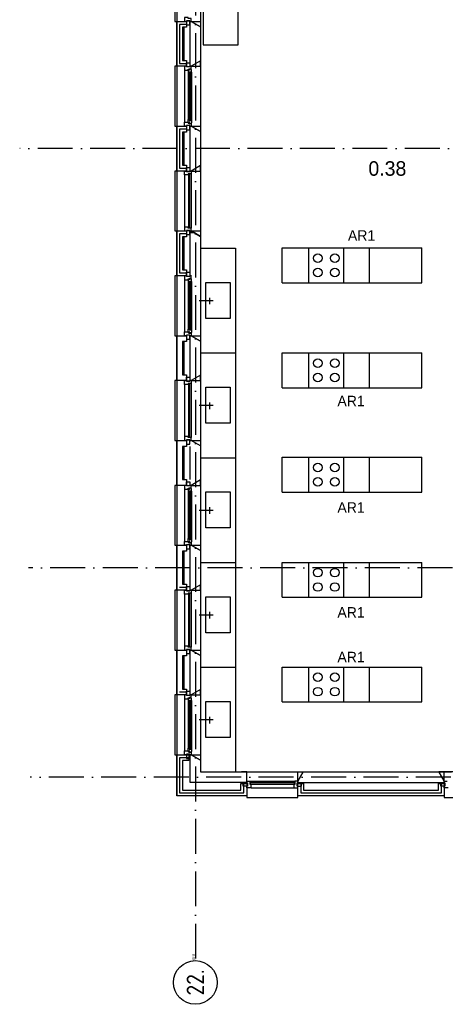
# Model space of a CAD drawing. Header units: millimetres. Extents: x -6587 to 170951, y 244 to 951952.
# Tile 67 of 102: x 115009 to 122313, y 876526 to 893443. Entities that reach past the tile are written whole.
import ezdxf
from ezdxf.enums import TextEntityAlignment as Align

# ---------------------------------------------------------------- set-up
doc = ezdxf.new("R2010")
doc.units = ezdxf.units.MM
doc.header["$LTSCALE"] = 100
doc.linetypes.add('DASHDOT', pattern=[9, 6, -1.5, 0, -1.5])
for name, color, linetype in [('AL$7----_STRAMIEN', 1, 'DASHDOT'), ('ALN-----_BLOCKNAAM', 2, 'CONTINUOUS'), ('BOUW', 8, 'CONTINUOUS'), ('FL82----', 7, 'CONTINUOUS')]:
    doc.layers.add(name, color=color, linetype=linetype)
doc.styles.add('BURO-018', font='BUROFONT.shx', dxfattribs={"height": 180})
doc.styles.add('BURO-025', font='BUROFONT.shx', dxfattribs={"height": 250})
doc.styles.get("Standard").update_dxf_attribs({"font": 'iso.shx'})

# ---------------------------------------------------------------- blocks, each defined once
blk = doc.blocks.new('1011')
at = {"layer": 'AL$7----_STRAMIEN', "color": 7, "linetype": 'Continuous'}
blk.add_circle((-750, 0), 750, dxfattribs=at)
at = {"layer": 'AL$7----_STRAMIEN', "color": 3, "linetype": 'Continuous'}
blk.add_attdef('STR-NAAM', text='', height=600, rotation=360, dxfattribs=at).set_placement((-750, 0), align=Align.MIDDLE)
at = {"layer": 'ALN-----_BLOCKNAAM', "linetype": 'Continuous'}
blk.add_text('1011', height=100, dxfattribs=at).set_placement((0, 0))

msp = doc.modelspace()

# ---------------------------------------------------------------- linework, layer by layer
at = {"layer": 'AL$7----_STRAMIEN', "color": 1}
for p, q in [((118023.6, 949018.6), (118023.6, 877276.5)), ((118023.6, 949018.6), (118023.6, 877276.5)), ((129419.2, 891227.5), (115008.8, 891227.5)), ((135935.9, 884027.5), (115157.5, 884027.5)), ((135911.2, 880427.5), (115190.3, 880427.5))]:
    msp.add_line(p, q, dxfattribs=at)
at = {"layer": 'BOUW'}
for p, q in [((117703.6, 912737.5), (117703.6, 880107.7)), ((117703.6, 893412.7), (117872.6, 893412.7)), ((117703.6, 892642.7), (117703.6, 893412.7)), ((117753.6, 893362.7), (117753.6, 892692.7)), ((117872.6, 893362.7), (117753.6, 893362.7)), ((117753.6, 893362.7), (117753.6, 892692.7)), ((117872.6, 893362.7), (117753.6, 893362.7)), ((117872.6, 893412.7), (117872.6, 893312.7)), ((117933.6, 892642.7), (117933.6, 893412.7)), ((117933.6, 893412.7), (117953.6, 893412.7)), ((117953.6, 893412.7), (118113.6, 893320.3)), ((117803.6, 893312.7), (117803.6, 892742.7)), ((117872.6, 893312.7), (117803.6, 893312.7)), ((117833.6, 892742.7), (117833.6, 893312.7)), ((117933.6, 892742.7), (117933.6, 893312.7)), ((118113.6, 893320.3), (118113.6, 892735.1)), ((117753.6, 892692.7), (117872.6, 892692.7)), ((117753.6, 892692.7), (117872.6, 892692.7)), ((117803.6, 892742.7), (117872.6, 892742.7)), ((117872.6, 892742.7), (117872.6, 892642.7)), ((118113.6, 892735.1), (117953.6, 892642.7)), ((117872.6, 892642.7), (117703.6, 892642.7)), ((117953.6, 892642.7), (117933.6, 892642.7)), ((117703.6, 890842.7), (117703.6, 891612.7)), ((117703.6, 891612.7), (117872.6, 891612.7)), ((117753.6, 891562.7), (117753.6, 890892.7)), ((117753.6, 891562.7), (117753.6, 890892.7)), ((117872.6, 891562.7), (117753.6, 891562.7)), ((117872.6, 891562.7), (117753.6, 891562.7)), ((117803.6, 891512.7), (117803.6, 890942.7)), ((117872.6, 891512.7), (117803.6, 891512.7)), ((117833.6, 890942.7), (117833.6, 891512.7)), ((117872.6, 891612.7), (117872.6, 891512.7)), ((117933.6, 890842.7), (117933.6, 891612.7)), ((117933.6, 891612.7), (117953.6, 891612.7)), ((117933.6, 890942.7), (117933.6, 891512.7)), ((117953.6, 891612.7), (118113.6, 891520.3)), ((118113.6, 891520.3), (118113.6, 890935.1)), ((117872.6, 890842.7), (117703.6, 890842.7)), ((117753.6, 890892.7), (117872.6, 890892.7)), ((117753.6, 890892.7), (117872.6, 890892.7)), ((117803.6, 890942.7), (117872.6, 890942.7)), ((117872.6, 890942.7), (117872.6, 890842.7)), ((117953.6, 890842.7), (117933.6, 890842.7)), ((118113.6, 890935.1), (117953.6, 890842.7)), ((117703.6, 889812.7), (117872.6, 889812.7)), ((117703.6, 889042.7), (117703.6, 889812.7)), ((117872.6, 889812.7), (117872.6, 889712.7)), ((117933.6, 889042.7), (117933.6, 889812.7)), ((117933.6, 889812.7), (117953.6, 889812.7)), ((117933.6, 889803.6), (117942.7, 889812.7)), ((117933.6, 889805.1), (117966.8, 889805.1)), ((117933.6, 889795.1), (117984.1, 889795.1)), ((117953.6, 889812.7), (118113.6, 889720.3)), ((117753.6, 889762.7), (117753.6, 889092.7)), ((117872.6, 889762.7), (117753.6, 889762.7)), ((117753.6, 889762.7), (117753.6, 889092.7)), ((117872.6, 889762.7), (117753.6, 889762.7)), ((117803.6, 889712.7), (117803.6, 889142.7)), ((117872.6, 889712.7), (117803.6, 889712.7)), ((117833.6, 889142.7), (117833.6, 889712.7)), ((117933.6, 889785.1), (118001.4, 889785.1)), ((117933.6, 889142.7), (117933.6, 889712.7)), ((118113.6, 889772.7), (118113.6, 889772.7)), ((118113.6, 889720.3), (118113.6, 889135.1)), ((119513.6, 889523.4), (121913.6, 889523.4)), ((119513.6, 888923.4), (119513.6, 889523.4)), ((119970.8, 888923.4), (119970.8, 889523.4)), ((120570.8, 888923.4), (120570.8, 889523.4)), ((121013.6, 888923.4), (121013.6, 889523.4)), ((121913.6, 888923.4), (121913.6, 889523.4)), ((117803.6, 889142.7), (117872.6, 889142.7)), ((117872.6, 889142.7), (117872.6, 889042.7)), ((117872.6, 889042.7), (117703.6, 889042.7)), ((117753.6, 889092.7), (117872.6, 889092.7)), ((117753.6, 889092.7), (117872.6, 889092.7)), ((117933.6, 889045.1), (117957.7, 889045.1)), ((117953.6, 889042.7), (117933.6, 889042.7)), ((118205.3, 888928.8), (118623.8, 888928.8)), ((118205.3, 888311.3), (118205.3, 888928.8)), ((118623.8, 888928.8), (118623.8, 888311.3)), ((119513.6, 888923.4), (121913.6, 888923.4)), ((119513.6, 888923.4), (121913.6, 888923.4)), ((118091.7, 888617.7), (118331.1, 888617.7)), ((118271.3, 888553.2), (118271.3, 888666.9)), ((118623.8, 888311.3), (118205.3, 888311.3)), ((118113.6, 887717.7), (118713.6, 887717.7)), ((119513.6, 887716.5), (121913.6, 887716.5)), ((119513.6, 887116.5), (119513.6, 887716.5)), ((119970.8, 887116.5), (119970.8, 887716.5)), ((120570.8, 887116.5), (120570.8, 887716.5)), ((121013.6, 887116.5), (121013.6, 887716.5)), ((121913.6, 887116.5), (121913.6, 887716.5)), ((118205.3, 887128.8), (118623.8, 887128.8)), ((118205.3, 886511.3), (118205.3, 887128.8)), ((118623.8, 887128.8), (118623.8, 886511.3)), ((119513.6, 887116.5), (121913.6, 887116.5)), ((119513.6, 887116.5), (121913.6, 887116.5)), ((118091.7, 886817.7), (118331.1, 886817.7)), ((118271.3, 886753.2), (118271.3, 886866.9)), ((118623.8, 886511.3), (118205.3, 886511.3)), ((118113.6, 885917.7), (118713.6, 885917.7)), ((119513.6, 885925.6), (121913.6, 885925.6)), ((119513.6, 885325.6), (119513.6, 885925.6)), ((119970.8, 885325.6), (119970.8, 885925.6)), ((120570.8, 885325.6), (120570.8, 885925.6)), ((121013.6, 885325.6), (121013.6, 885925.6)), ((121913.6, 885325.6), (121913.6, 885925.6)), ((117673.6, 885442.7), (117673.6, 884412.7)), ((117703.6, 885442.7), (117673.6, 885442.7)), ((117839.6, 885442.7), (117839.6, 885375.7)), ((117872.6, 885442.7), (117839.6, 885442.7)), ((117872.6, 885503.7), (117928.6, 885503.7)), ((117872.6, 885432.7), (117872.6, 885503.7)), ((117872.6, 885432.7), (117872.6, 885442.7)), ((117928.6, 885432.7), (117872.6, 885432.7)), ((117928.6, 885432.7), (117872.6, 885432.7)), ((117917.6, 885398.7), (117953.6, 885398.7)), ((117917.6, 885392.7), (117917.6, 885398.7)), ((117922.6, 885395.5), (117922.6, 885373)), ((117952.4, 885395.5), (117922.6, 885395.5)), ((117928.6, 885503.7), (117928.6, 885432.7)), ((117928.6, 885442.7), (117928.6, 885432.7)), ((117953.6, 885442.7), (117928.6, 885442.7)), ((117952.4, 885388.4), (117952.4, 885395.5)), ((118113.6, 885535.1), (117953.6, 885442.7)), ((117953.6, 885442.7), (118113.6, 885442.7)), ((117953.6, 885398.7), (117953.6, 885442.7)), ((118113.6, 885442.7), (118113.6, 885535.1)), ((118113.6, 885535.1), (118113.6, 884320.3)), ((117839.6, 885375.7), (117902.6, 885375.7)), ((117839.6, 885375.7), (117839.6, 884479.7)), ((117902.6, 885392.7), (117917.6, 885392.7)), ((117902.6, 885375.7), (117902.6, 885392.7)), ((117902.6, 885381), (117902.6, 885375.7)), ((117917.6, 885381), (117902.6, 885381)), ((117902.6, 885375.7), (117902.6, 885328.6)), ((117902.6, 885328.6), (117915.6, 885326.5)), ((117902.6, 885328.6), (117902.6, 884526.8)), ((117915.6, 885343.5), (117956.6, 885343.5)), ((117915.6, 885326.5), (117915.6, 885343.5)), ((117917.6, 885373), (117917.6, 885381)), ((117922.6, 885373), (117917.6, 885373)), ((117917.6, 885341.5), (117917.6, 884513.9)), ((117938.6, 885341.5), (117917.6, 885341.5)), ((117938.6, 884513.9), (117938.6, 885341.5)), ((117940.8, 885343.5), (117940.8, 885326.5)), ((117954.3, 885343.5), (117940.8, 885343.5)), ((117940.8, 885326.5), (117954.3, 885326.5)), ((117956.6, 885386), (117952.4, 885388.4)), ((117954.3, 885326.5), (117954.3, 885343.5)), ((117956.6, 885343.5), (117956.6, 885386)), ((117956.6, 885343.5), (117956.6, 884511.9)), ((118205.3, 885328.8), (118623.8, 885328.8)), ((118205.3, 884711.3), (118205.3, 885328.8)), ((118623.8, 885328.8), (118623.8, 884711.3)), ((119513.6, 885325.6), (121913.6, 885325.6)), ((119513.6, 885325.6), (121913.6, 885325.6)), ((118271.3, 884953.2), (118271.3, 885066.9)), ((118091.7, 885017.7), (118331.1, 885017.7)), ((118623.8, 884711.3), (118205.3, 884711.3)), ((117673.6, 884412.7), (117703.6, 884412.7)), ((117703.6, 883642.7), (117703.6, 884412.7)), ((117703.6, 884412.7), (117872.6, 884412.7)), ((117839.6, 884479.7), (117902.6, 884479.7)), ((117839.6, 884412.7), (117839.6, 884479.7)), ((117872.6, 884412.7), (117839.6, 884412.7)), ((117928.6, 884422.7), (117872.6, 884422.7)), ((117928.6, 884422.7), (117872.6, 884422.7)), ((117872.6, 884422.7), (117872.6, 884351.7)), ((117872.6, 884422.7), (117872.6, 884412.7)), ((117872.6, 884412.7), (117872.6, 884312.7)), ((117902.6, 884526.8), (117915.6, 884528.9)), ((117902.6, 884479.7), (117902.6, 884526.8)), ((117902.6, 884479.7), (117902.6, 884462.7)), ((117902.6, 884474.4), (117902.6, 884479.7)), ((117917.6, 884474.4), (117902.6, 884474.4)), ((117902.6, 884462.7), (117917.6, 884462.7)), ((117915.6, 884528.9), (117915.6, 884511.9)), ((117915.6, 884511.9), (117956.6, 884511.9)), ((117917.6, 884513.9), (117938.6, 884513.9)), ((117917.6, 884482.4), (117917.6, 884474.4)), ((117922.6, 884482.4), (117917.6, 884482.4)), ((117917.6, 884462.7), (117917.6, 884456.7)), ((117917.6, 884456.7), (117953.6, 884456.7)), ((117922.6, 884459.9), (117922.6, 884482.4)), ((117952.4, 884459.9), (117922.6, 884459.9)), ((117928.6, 884351.7), (117928.6, 884422.7)), ((117928.6, 884412.7), (117928.6, 884422.7)), ((117953.6, 884412.7), (117928.6, 884412.7)), ((117933.6, 883642.7), (117933.6, 884412.7)), ((117933.6, 884412.7), (117953.6, 884412.7)), ((117940.8, 884528.9), (117954.3, 884528.9)), ((117940.8, 884511.9), (117940.8, 884528.9)), ((117954.3, 884511.9), (117940.8, 884511.9)), ((117956.6, 884469.4), (117952.4, 884466.9)), ((117952.4, 884466.9), (117952.4, 884459.9)), ((117953.6, 884456.7), (117953.6, 884412.7)), ((118113.6, 884320.3), (117953.6, 884412.7)), ((117953.6, 884412.7), (118113.6, 884412.7)), ((117953.6, 884412.7), (118113.6, 884320.3)), ((117954.3, 884528.9), (117954.3, 884511.9)), ((117956.6, 884511.9), (117956.6, 884469.4)), ((118113.6, 884412.7), (118113.6, 884320.3)), ((117803.6, 884312.7), (117803.6, 883742.7)), ((117872.6, 884312.7), (117803.6, 884312.7)), ((117833.6, 883742.7), (117833.6, 884312.7)), ((117872.6, 884351.7), (117928.6, 884351.7)), ((117933.6, 883742.7), (117933.6, 884312.7)), ((118113.6, 884320.3), (118113.6, 883735.1)), ((118113.6, 884117.7), (118713.6, 884117.7)), ((119513.6, 884118.8), (121913.6, 884118.8)), ((119513.6, 883518.8), (119513.6, 884118.8)), ((119970.8, 883518.8), (119970.8, 884118.8)), ((120570.8, 883518.8), (120570.8, 884118.8)), ((121013.6, 883518.8), (121013.6, 884118.8)), ((121913.6, 883518.8), (121913.6, 884118.8)), ((117803.6, 883742.7), (117872.6, 883742.7)), ((117872.6, 883742.7), (117872.6, 883642.7)), ((117872.6, 883703.7), (117928.6, 883703.7)), ((117872.6, 883632.7), (117872.6, 883703.7)), ((117928.6, 883703.7), (117928.6, 883632.7)), ((118113.6, 883735.1), (117953.6, 883642.7)), ((118113.6, 883735.1), (117953.6, 883642.7)), ((118113.6, 883642.7), (118113.6, 883735.1)), ((118113.6, 883735.1), (118113.6, 882520.3)), ((117673.6, 883642.7), (117673.6, 882612.7)), ((117703.6, 883642.7), (117673.6, 883642.7)), ((117872.6, 883642.7), (117703.6, 883642.7)), ((117753.6, 883692.7), (117872.6, 883692.7)), ((117839.6, 883642.7), (117872.6, 883642.7)), ((117839.6, 883575.7), (117839.6, 883642.7)), ((117902.6, 883575.7), (117839.6, 883575.7)), ((117839.6, 883575.7), (117839.6, 882679.7)), ((117839.6, 883575.7), (117839.6, 883575.7)), ((117839.6, 883575.7), (117839.6, 883575.7)), ((117839.6, 883575.7), (117839.6, 883575.7)), ((117839.6, 883575.7), (117839.6, 883575.7)), ((117872.6, 883642.7), (117872.6, 883632.7)), ((117928.6, 883632.7), (117872.6, 883632.7)), ((117872.6, 883632.7), (117928.6, 883632.7)), ((117902.6, 883592.7), (117902.6, 883575.7)), ((117953.6, 883592.7), (117902.6, 883592.7)), ((117906.6, 883587.7), (117906.6, 882667.7)), ((117927.6, 883587.7), (117906.6, 883587.7)), ((117927.6, 882667.7), (117927.6, 883587.7)), ((117928.6, 883642.7), (117953.6, 883642.7)), ((117928.6, 883642.7), (117928.6, 883642.7)), ((117928.6, 883632.7), (117928.6, 883642.7)), ((117953.6, 883642.7), (117933.6, 883642.7)), ((117953.6, 883642.7), (118113.6, 883642.7)), ((117953.6, 883642.7), (117953.6, 883592.7)), ((117953.6, 883592.7), (117953.6, 882662.7)), ((117953.6, 883592.7), (117953.6, 883592.7)), ((118205.3, 883528.8), (118623.8, 883528.8)), ((118205.3, 882911.3), (118205.3, 883528.8)), ((118623.8, 883528.8), (118623.8, 882911.3)), ((119513.6, 883518.8), (121913.6, 883518.8)), ((118091.7, 883217.7), (118331.1, 883217.7)), ((118271.3, 883153.2), (118271.3, 883266.9)), ((118623.8, 882911.3), (118205.3, 882911.3)), ((117673.6, 882612.7), (117703.6, 882612.7)), ((117703.6, 882612.7), (117872.6, 882612.7)), ((117703.6, 881842.7), (117703.6, 882612.7)), ((117902.6, 882679.7), (117839.6, 882679.7)), ((117839.6, 882679.7), (117839.6, 882612.7)), ((117839.6, 882679.7), (117839.6, 882679.7)), ((117839.6, 882679.7), (117839.6, 882679.7)), ((117839.6, 882679.7), (117839.6, 882679.7)), ((117839.6, 882679.7), (117839.6, 882679.7)), ((117839.6, 882612.7), (117872.6, 882612.7)), ((117872.6, 882622.7), (117928.6, 882622.7)), ((117872.6, 882612.7), (117872.6, 882622.7)), ((117872.6, 882612.7), (117872.6, 882512.7)), ((117902.6, 882662.7), (117902.6, 882679.7)), ((117953.6, 882662.7), (117902.6, 882662.7)), ((117906.6, 882667.7), (117927.6, 882667.7)), ((117928.6, 882622.7), (117928.6, 882612.7)), ((117928.6, 882612.7), (117953.6, 882612.7)), ((117928.6, 882612.7), (117928.6, 882612.7)), ((117933.6, 881842.7), (117933.6, 882612.7)), ((117933.6, 882612.7), (117953.6, 882612.7)), ((117953.6, 882612.7), (117953.6, 882662.7)), ((117953.6, 882662.7), (117953.6, 882662.7)), ((117953.6, 882612.7), (118113.6, 882520.3)), ((118113.6, 882520.3), (118113.6, 881935.1)), ((117803.6, 882512.7), (117803.6, 881942.7)), ((117872.6, 882512.7), (117803.6, 882512.7)), ((117833.6, 881942.7), (117833.6, 882512.7)), ((117933.6, 881942.7), (117933.6, 882512.7)), ((118113.6, 882317.7), (118713.6, 882317.7)), ((118113.6, 882317.7), (118713.6, 882317.7)), ((119513.6, 882321), (121913.6, 882321)), ((119513.6, 881721), (119513.6, 882321)), ((119970.8, 881721), (119970.8, 882321)), ((120570.8, 881721), (120570.8, 882321)), ((121013.6, 881721), (121013.6, 882321)), ((121913.6, 881721), (121913.6, 882321)), ((117673.6, 881842.7), (117673.6, 880812.7)), ((117703.6, 881842.7), (117673.6, 881842.7)), ((117872.6, 881842.7), (117703.6, 881842.7)), ((117753.6, 881892.7), (117872.6, 881892.7)), ((117753.6, 881892.7), (117872.6, 881892.7)), ((117803.6, 881942.7), (117872.6, 881942.7)), ((117872.6, 881942.7), (117872.6, 881842.7)), ((117953.6, 881842.7), (117933.6, 881842.7)), ((118113.6, 881935.1), (117953.6, 881842.7)), ((118113.6, 881935.1), (118113.6, 880720.3)), ((117839.6, 881775.7), (117839.6, 880879.7)), ((117902.6, 881728.6), (117902.6, 880926.8)), ((117917.6, 881741.5), (117917.6, 880913.9)), ((117938.6, 881741.5), (117917.6, 881741.5)), ((117938.6, 880913.9), (117938.6, 881741.5)), ((117956.6, 881743.5), (117956.6, 880911.9)), ((118205.3, 881111.3), (118205.3, 881728.8)), ((118205.3, 881728.8), (118623.8, 881728.8)), ((118623.8, 881728.8), (118623.8, 881111.3)), ((119513.6, 881721), (121913.6, 881721)), ((118091.7, 881417.7), (118331.1, 881417.7)), ((118271.3, 881353.2), (118271.3, 881466.9)), ((118623.8, 881111.3), (118205.3, 881111.3)), ((117917.6, 880913.9), (117938.6, 880913.9)), ((117673.6, 880812.7), (117703.6, 880812.7)), ((117703.6, 880107.7), (117703.6, 880812.7)), ((117703.6, 880812.7), (117913.6, 880812.7)), ((117753.6, 880762.7), (117753.6, 880157.7)), ((117753.6, 880762.7), (117753.6, 880157.7)), ((117913.6, 880762.7), (117753.6, 880762.7)), ((117913.6, 880762.7), (117753.6, 880762.7)), ((117803.6, 880712.7), (117803.6, 880207.7)), ((117913.6, 880712.7), (117803.6, 880712.7)), ((117913.6, 880812.7), (117913.6, 880712.7)), ((117933.6, 880337.7), (117933.6, 880812.7)), ((117933.6, 880812.7), (117953.6, 880812.7)), ((117953.6, 880812.7), (118113.6, 880720.3)), ((118113.6, 880720.3), (118113.6, 880517.7)), ((118113.6, 880517.7), (122418.7, 880517.7)), ((118906.6, 880517.7), (118814.2, 880517.7)), ((118906.6, 880357.7), (118906.6, 880517.7)), ((119874, 880517.7), (119781.6, 880357.7)), ((119781.6, 880517.7), (119874, 880517.7)), ((119874, 880517.7), (119781.6, 880357.7)), ((119781.6, 880357.7), (119874, 880517.7)), ((119781.6, 880357.7), (119781.6, 880517.7)), ((122204.2, 880517.7), (122296.6, 880357.7)), ((122296.6, 880517.7), (122204.2, 880517.7)), ((122204.2, 880517.7), (122296.6, 880357.7)), ((123264, 880517.7), (122204.2, 880517.7)), ((122296.6, 880357.7), (122204.2, 880517.7)), ((122296.6, 880357.7), (122296.6, 880517.7)), ((118906.6, 880337.7), (117933.6, 880337.7)), ((118845.6, 880332.7), (118916.6, 880332.7)), ((118845.6, 880276.7), (118845.6, 880332.7)), ((118906.6, 880357.7), (118956.6, 880357.7)), ((118906.6, 880332.7), (118906.6, 880357.7)), ((118906.6, 880357.7), (118906.6, 880337.7)), ((118906.6, 880332.7), (118906.6, 880332.7)), ((118916.6, 880332.7), (118906.6, 880332.7)), ((118916.6, 880332.7), (118916.6, 880276.7)), ((118916.6, 880276.7), (118916.6, 880332.7)), ((118956.6, 880357.7), (118956.6, 880306.7)), ((118956.6, 880357.7), (118956.6, 880357.7)), ((118961.6, 880331.7), (118961.6, 880310.7)), ((118967, 880357.7), (119742, 880357.7)), ((119737, 880331.7), (118972, 880331.7)), ((119726.6, 880310.7), (119726.6, 880331.7)), ((119781.6, 880357.7), (119731.6, 880357.7)), ((119731.6, 880357.7), (119731.6, 880306.7)), ((119731.6, 880357.7), (119731.6, 880357.7)), ((119842.6, 880332.7), (119771.6, 880332.7)), ((119771.6, 880332.7), (119771.6, 880276.7)), ((119771.6, 880332.7), (119781.6, 880332.7)), ((119771.6, 880276.7), (119771.6, 880332.7)), ((119781.6, 880357.7), (119781.6, 880337.7)), ((119781.6, 880332.7), (119781.6, 880357.7)), ((119781.6, 880337.7), (122296.6, 880337.7)), ((119781.6, 880332.7), (119781.6, 880332.7)), ((119842.6, 880276.7), (119842.6, 880332.7)), ((122235.6, 880332.7), (122306.6, 880332.7)), ((122235.6, 880276.7), (122235.6, 880332.7)), ((122296.6, 880357.7), (122346.6, 880357.7)), ((122296.6, 880332.7), (122296.6, 880357.7)), ((122296.6, 880357.7), (122296.6, 880077.7)), ((122296.6, 880337.7), (122296.6, 880357.7)), ((122296.6, 880332.7), (122296.6, 880332.7)), ((122306.6, 880332.7), (122296.6, 880332.7)), ((122306.6, 880332.7), (122306.6, 880276.7)), ((122306.6, 880276.7), (122306.6, 880332.7)), ((117753.6, 880157.7), (118856.6, 880157.7)), ((117753.6, 880157.7), (118856.6, 880157.7)), ((117803.6, 880207.7), (118806.6, 880207.7)), ((118806.6, 880317.7), (118906.6, 880317.7)), ((118806.6, 880207.7), (118806.6, 880317.7)), ((118916.6, 880276.7), (118845.6, 880276.7)), ((118856.6, 880157.7), (118856.6, 880317.7)), ((118856.6, 880157.7), (118856.6, 880317.7)), ((118906.6, 880317.7), (118906.6, 880077.7)), ((118906.6, 880276.7), (118916.6, 880276.7)), ((118906.6, 880243.7), (118906.6, 880276.7)), ((118973.6, 880243.7), (118906.6, 880243.7)), ((118956.6, 880306.7), (118973.6, 880306.7)), ((118972, 880310.7), (119737, 880310.7)), ((118973.6, 880306.7), (118973.6, 880243.7)), ((118973.6, 880243.7), (118973.6, 880243.7)), ((118973.6, 880243.7), (118973.6, 880243.7)), ((118973.6, 880243.7), (118973.6, 880243.7)), ((118973.6, 880243.7), (118973.6, 880243.7)), ((118984, 880243.7), (119725, 880243.7)), ((119714.6, 880306.7), (119714.6, 880243.7)), ((119731.6, 880306.7), (119714.6, 880306.7)), ((119714.6, 880243.7), (119781.6, 880243.7)), ((119714.6, 880243.7), (119714.6, 880243.7)), ((119714.6, 880243.7), (119714.6, 880243.7)), ((119714.6, 880243.7), (119714.6, 880243.7)), ((119714.6, 880243.7), (119714.6, 880243.7)), ((119771.6, 880276.7), (119842.6, 880276.7)), ((119781.6, 880276.7), (119771.6, 880276.7)), ((119781.6, 880317.7), (119881.6, 880317.7)), ((119781.6, 880077.7), (119781.6, 880317.7)), ((119781.6, 880243.7), (119781.6, 880276.7)), ((119831.6, 880317.7), (119831.6, 880157.7)), ((119831.6, 880317.7), (119831.6, 880157.7)), ((119831.6, 880157.7), (122246.6, 880157.7)), ((119831.6, 880157.7), (122246.6, 880157.7)), ((119881.6, 880317.7), (119881.6, 880207.7)), ((119881.6, 880207.7), (122196.6, 880207.7)), ((122196.6, 880317.7), (122296.6, 880317.7)), ((122196.6, 880207.7), (122196.6, 880317.7)), ((122306.6, 880276.7), (122235.6, 880276.7)), ((122246.6, 880157.7), (122246.6, 880317.7)), ((122246.6, 880157.7), (122246.6, 880317.7)), ((122296.6, 880317.7), (122296.6, 880107.7)), ((122296.6, 880276.7), (122306.6, 880276.7)), ((122296.6, 880243.7), (122296.6, 880276.7)), ((122363.6, 880243.7), (122296.6, 880243.7)), ((118913.3, 880107.7), (117703.6, 880107.7)), ((118906.6, 880077.7), (119781.6, 880077.7)), ((122296.6, 880107.7), (119781.6, 880107.7)), ((122296.6, 880077.7), (123171.6, 880077.7))]:
    msp.add_line(p, q, dxfattribs=at)
for points in [[(118113.6, 894535.1), (118113.6, 893320.3)], [(117703.6, 894442.7), (117673.6, 894442.7), (117673.6, 893412.7), (117703.6, 893412.7)], [(118113.6, 892735.1), (118113.6, 891520.3)], [(117703.6, 892642.7), (117673.6, 892642.7), (117673.6, 891612.7), (117703.6, 891612.7)], [(117839.6, 892575.7), (117839.6, 891679.7)], [(117902.6, 892528.6), (117902.6, 891726.8)], [(117956.6, 892543.5), (117956.6, 891711.9)], [(117703.6, 890842.7), (117673.6, 890842.7), (117673.6, 889812.7), (117703.6, 889812.7)], [(118113.6, 890935.1), (118113.6, 889720.3)], [(117839.6, 890775.7), (117839.6, 889879.7)], [(117953.6, 890792.7), (117953.6, 889862.7)], [(118113.6, 889517.7), (118713.6, 889517.7), (118713.6, 880517.7)], [(118113.6, 889135.1), (118113.6, 887920.3)], [(117703.6, 889042.7), (117673.6, 889042.7), (117673.6, 888012.7), (117703.6, 888012.7)], [(117839.6, 888975.7), (117839.6, 888079.7)], [(117902.6, 888928.6), (117902.6, 888126.8)], [(117956.6, 888943.5), (117956.6, 888111.9)], [(117833.6, 887342.7), (117833.6, 887912.7)], [(117933.6, 887342.7), (117933.6, 887912.7)], [(118113.6, 887335.1), (118113.6, 885469.1)], [(117703.6, 887242.7), (117673.6, 887242.7), (117673.6, 886212.7), (117703.6, 886212.7)], [(117839.6, 887175.7), (117839.6, 886279.7)], [(117953.6, 887192.7), (117953.6, 886262.7)], [(117833.6, 885542.7), (117833.6, 886112.7)], [(117933.6, 885542.7), (117933.6, 886112.7)]]:
    msp.add_lwpolyline(points, dxfattribs=at)
for points in [[(117953.6, 893462.7), (117953.6, 893462.7), (117902.6, 893462.7), (117902.6, 893479.7), (117839.6, 893479.7), (117839.6, 893479.7), (117839.6, 893479.7), (117839.6, 893479.7), (117839.6, 893479.7), (117839.6, 893412.7), (117872.6, 893412.7), (117872.6, 893422.7), (117928.6, 893422.7), (117928.6, 893412.7), (117928.6, 893412.7), (117953.6, 893412.7)], [(117928.6, 893422.7), (117872.6, 893422.7), (117872.6, 893351.7), (117928.6, 893351.7)], [(117953.6, 893412.7), (118113.6, 893412.7), (118113.6, 893320.3)], [(117928.6, 892632.7), (117872.6, 892632.7), (117872.6, 892703.7), (117928.6, 892703.7)], [(117953.6, 892642.7), (118113.6, 892642.7), (118113.6, 892735.1)], [(117953.6, 892642.7), (117928.6, 892642.7), (117928.6, 892632.7), (117872.6, 892632.7), (117872.6, 892642.7), (117839.6, 892642.7), (117839.6, 892575.7), (117902.6, 892575.7), (117902.6, 892592.7), (117917.6, 892592.7), (117917.6, 892598.7), (117953.6, 892598.7)], [(117956.6, 892586), (117952.4, 892588.4), (117952.4, 892595.5), (117922.6, 892595.5), (117922.6, 892573), (117917.6, 892573), (117917.6, 892581), (117902.6, 892581), (117902.6, 892575.7), (117902.6, 892528.6), (117915.6, 892526.5), (117915.6, 892543.5), (117956.6, 892543.5)], [(117938.6, 892541.5), (117917.6, 892541.5), (117917.6, 891713.9), (117938.6, 891713.9)], [(117954.3, 892543.5), (117940.8, 892543.5), (117940.8, 892526.5), (117954.3, 892526.5)], [(117953.6, 891612.7), (117928.6, 891612.7), (117928.6, 891622.7), (117872.6, 891622.7), (117872.6, 891612.7), (117839.6, 891612.7), (117839.6, 891679.7), (117902.6, 891679.7), (117902.6, 891662.7), (117917.6, 891662.7), (117917.6, 891656.7), (117953.6, 891656.7)], [(117956.6, 891669.4), (117952.4, 891666.9), (117952.4, 891659.9), (117922.6, 891659.9), (117922.6, 891682.4), (117917.6, 891682.4), (117917.6, 891674.4), (117902.6, 891674.4), (117902.6, 891679.7), (117902.6, 891726.8), (117915.6, 891728.9), (117915.6, 891711.9), (117956.6, 891711.9)], [(117954.3, 891711.9), (117940.8, 891711.9), (117940.8, 891728.9), (117954.3, 891728.9)], [(117928.6, 891622.7), (117872.6, 891622.7), (117872.6, 891551.7), (117928.6, 891551.7)], [(117953.6, 891612.7), (118113.6, 891612.7), (118113.6, 891520.3)], [(117953.6, 890792.7), (117953.6, 890792.7), (117902.6, 890792.7), (117902.6, 890775.7), (117839.6, 890775.7), (117839.6, 890775.7), (117839.6, 890775.7), (117839.6, 890775.7), (117839.6, 890775.7), (117839.6, 890842.7), (117872.6, 890842.7), (117872.6, 890832.7), (117928.6, 890832.7), (117928.6, 890842.7), (117928.6, 890842.7), (117953.6, 890842.7)], [(117928.6, 890832.7), (117872.6, 890832.7), (117872.6, 890903.7), (117928.6, 890903.7)], [(117953.6, 890842.7), (118113.6, 890842.7), (118113.6, 890935.1)], [(117927.6, 890787.7), (117906.6, 890787.7), (117906.6, 889867.7), (117927.6, 889867.7)], [(117953.6, 889862.7), (117953.6, 889862.7), (117902.6, 889862.7), (117902.6, 889879.7), (117839.6, 889879.7), (117839.6, 889879.7), (117839.6, 889879.7), (117839.6, 889879.7), (117839.6, 889879.7), (117839.6, 889812.7), (117872.6, 889812.7), (117872.6, 889822.7), (117928.6, 889822.7), (117928.6, 889812.7), (117928.6, 889812.7), (117953.6, 889812.7)], [(117928.6, 889822.7), (117872.6, 889822.7), (117872.6, 889751.7), (117928.6, 889751.7)], [(117953.6, 889812.7), (118113.6, 889812.7), (118113.6, 889720.3)], [(117953.6, 889042.7), (117928.6, 889042.7), (117928.6, 889032.7), (117872.6, 889032.7), (117872.6, 889042.7), (117839.6, 889042.7), (117839.6, 888975.7), (117902.6, 888975.7), (117902.6, 888992.7), (117917.6, 888992.7), (117917.6, 888998.7), (117953.6, 888998.7)], [(117928.6, 889032.7), (117872.6, 889032.7), (117872.6, 889103.7), (117928.6, 889103.7)], [(117956.6, 888986), (117952.4, 888988.4), (117952.4, 888995.5), (117922.6, 888995.5), (117922.6, 888973), (117917.6, 888973), (117917.6, 888981), (117902.6, 888981), (117902.6, 888975.7), (117902.6, 888928.6), (117915.6, 888926.5), (117915.6, 888943.5), (117956.6, 888943.5)], [(117938.6, 888941.5), (117917.6, 888941.5), (117917.6, 888113.9), (117938.6, 888113.9)], [(117954.3, 888943.5), (117940.8, 888943.5), (117940.8, 888926.5), (117954.3, 888926.5)], [(117956.6, 888069.4), (117952.4, 888066.9), (117952.4, 888059.9), (117922.6, 888059.9), (117922.6, 888082.4), (117917.6, 888082.4), (117917.6, 888074.4), (117902.6, 888074.4), (117902.6, 888079.7), (117902.6, 888126.8), (117915.6, 888128.9), (117915.6, 888111.9), (117956.6, 888111.9)], [(117954.3, 888111.9), (117940.8, 888111.9), (117940.8, 888128.9), (117954.3, 888128.9)], [(117872.6, 887912.7), (117803.6, 887912.7), (117803.6, 887342.7), (117872.6, 887342.7), (117872.6, 887242.7), (117703.6, 887242.7), (117703.6, 888012.7), (117872.6, 888012.7)], [(117953.6, 888012.7), (117928.6, 888012.7), (117928.6, 888022.7), (117872.6, 888022.7), (117872.6, 888012.7), (117839.6, 888012.7), (117839.6, 888079.7), (117902.6, 888079.7), (117902.6, 888062.7), (117917.6, 888062.7), (117917.6, 888056.7), (117953.6, 888056.7)], [(117928.6, 888022.7), (117872.6, 888022.7), (117872.6, 887951.7), (117928.6, 887951.7)], [(117933.6, 888012.7), (117953.6, 888012.7), (118113.6, 887920.3), (118113.6, 887335.1), (117953.6, 887242.7), (117933.6, 887242.7)], [(117953.6, 888012.7), (118113.6, 888012.7), (118113.6, 887920.3)], [(117928.6, 887232.7), (117872.6, 887232.7), (117872.6, 887303.7), (117928.6, 887303.7)], [(117953.6, 887242.7), (118113.6, 887242.7), (118113.6, 887335.1)], [(117953.6, 887192.7), (117953.6, 887192.7), (117902.6, 887192.7), (117902.6, 887175.7), (117839.6, 887175.7), (117839.6, 887175.7), (117839.6, 887175.7), (117839.6, 887175.7), (117839.6, 887175.7), (117839.6, 887242.7), (117872.6, 887242.7), (117872.6, 887232.7), (117928.6, 887232.7), (117928.6, 887242.7), (117928.6, 887242.7), (117953.6, 887242.7)], [(117927.6, 887187.7), (117906.6, 887187.7), (117906.6, 886267.7), (117927.6, 886267.7)], [(117953.6, 886262.7), (117953.6, 886262.7), (117902.6, 886262.7), (117902.6, 886279.7), (117839.6, 886279.7), (117839.6, 886279.7), (117839.6, 886279.7), (117839.6, 886279.7), (117839.6, 886279.7), (117839.6, 886212.7), (117872.6, 886212.7), (117872.6, 886222.7), (117928.6, 886222.7), (117928.6, 886212.7), (117928.6, 886212.7), (117953.6, 886212.7)], [(117872.6, 886112.7), (117803.6, 886112.7), (117803.6, 885542.7), (117872.6, 885542.7), (117872.6, 885442.7), (117703.6, 885442.7), (117703.6, 886212.7), (117872.6, 886212.7)], [(117928.6, 886222.7), (117872.6, 886222.7), (117872.6, 886151.7), (117928.6, 886151.7)], [(117953.6, 886212.7), (118113.6, 886212.7), (118113.6, 886120.3)], [(117928.6, 882622.7), (117872.6, 882622.7), (117872.6, 882551.7), (117928.6, 882551.7)], [(117953.6, 882612.7), (118113.6, 882612.7), (118113.6, 882520.3)], [(117953.6, 881842.7), (117928.6, 881842.7), (117928.6, 881832.7), (117872.6, 881832.7), (117872.6, 881842.7), (117839.6, 881842.7), (117839.6, 881775.7), (117902.6, 881775.7), (117902.6, 881792.7), (117917.6, 881792.7), (117917.6, 881798.7), (117953.6, 881798.7)], [(117928.6, 881832.7), (117872.6, 881832.7), (117872.6, 881903.7), (117928.6, 881903.7)], [(117953.6, 881842.7), (118113.6, 881842.7), (118113.6, 881935.1)], [(117956.6, 881786), (117952.4, 881788.4), (117952.4, 881795.5), (117922.6, 881795.5), (117922.6, 881773), (117917.6, 881773), (117917.6, 881781), (117902.6, 881781), (117902.6, 881775.7), (117902.6, 881728.6), (117915.6, 881726.5), (117915.6, 881743.5), (117956.6, 881743.5)], [(117954.3, 881743.5), (117940.8, 881743.5), (117940.8, 881726.5), (117954.3, 881726.5)], [(117953.6, 880812.7), (117928.6, 880812.7), (117928.6, 880822.7), (117872.6, 880822.7), (117872.6, 880812.7), (117839.6, 880812.7), (117839.6, 880879.7), (117902.6, 880879.7), (117902.6, 880862.7), (117917.6, 880862.7), (117917.6, 880856.7), (117953.6, 880856.7)], [(117956.6, 880869.4), (117952.4, 880866.9), (117952.4, 880859.9), (117922.6, 880859.9), (117922.6, 880882.4), (117917.6, 880882.4), (117917.6, 880874.4), (117902.6, 880874.4), (117902.6, 880879.7), (117902.6, 880926.8), (117915.6, 880928.9), (117915.6, 880911.9), (117956.6, 880911.9)], [(117954.3, 880911.9), (117940.8, 880911.9), (117940.8, 880928.9), (117954.3, 880928.9)], [(117928.6, 880822.7), (117872.6, 880822.7), (117872.6, 880751.7), (117928.6, 880751.7)], [(117953.6, 880812.7), (118113.6, 880812.7), (118113.6, 880720.3)]]:
    msp.add_lwpolyline(points, close=True, dxfattribs=at)
for centre in [(120124, 889347.4), (120419.6, 889347.4), (120124, 889100.2), (120419.6, 889100.2), (120124, 887540.5), (120419.6, 887540.5), (120124, 887293.4), (120419.6, 887293.4), (120124, 885749.6), (120419.6, 885749.6), (120124, 885502.4), (120419.6, 885502.4), (120124, 883942.8), (120419.6, 883942.8), (120124, 883695.6), (120419.6, 883695.6), (120124, 882145), (120419.6, 882145), (120124, 881897.8), (120419.6, 881897.8)]:
    msp.add_circle(centre, 73.8, dxfattribs=at)
at = {"layer": 'FL82----'}
msp.add_lwpolyline([(118155.9, 893011.6), (118755.9, 893011.6), (118755.9, 893611.6), (118155.9, 893611.6)], close=True, dxfattribs=at)

# ---------------------------------------------------------------- block references
at = {"layer": 'AL$7----_STRAMIEN', "xscale": 0.5, "yscale": 0.5, "zscale": 0.5, "rotation": 90}
msp.add_blockref('1011', (118023.6, 877276.5), dxfattribs=at).add_auto_attribs({'STR-NAAM': '22.'})
msp.add_blockref('1011', (118023.6, 877276.5), dxfattribs=at).add_auto_attribs({'STR-NAAM': '22.'})

# ---------------------------------------------------------------- texts
at = {"layer": 'BOUW', "style": 'BURO-025'}
msp.add_text('0.38', height=250, dxfattribs=at).set_placement((120993.9, 890761.5))
at = {"layer": 'BOUW', "color": 1, "style": 'BURO-018'}
for p in [(120642.5, 889645), (120462, 886802), (120462, 884972.7), (120462, 883170), (120462, 882403)]:
    msp.add_text('AR1', height=180, dxfattribs=at).set_placement(p)

doc.saveas('drawing.dxf')
